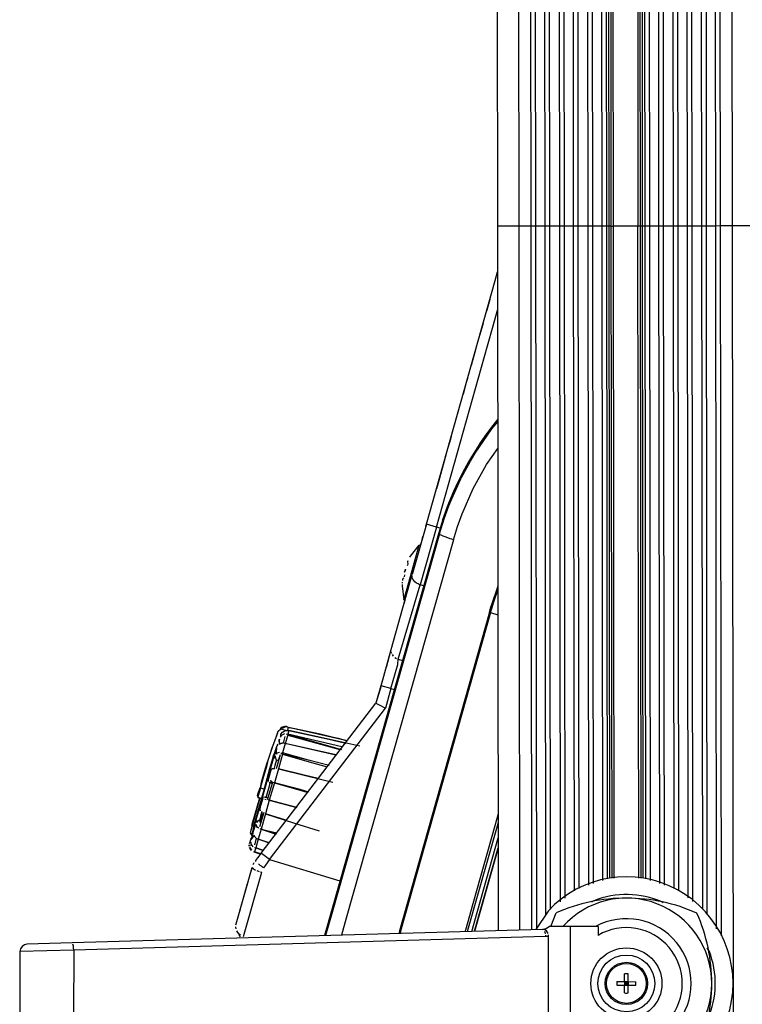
# Model space of a CAD drawing. Header units: millimetres. Extents: x -265 to -110, y 28 to 616.
# Tile 6 of 8: x -265 to -164, y 242 to 380. Entities that reach past the tile are written whole.
import ezdxf

# ---------------------------------------------------------------- set-up
doc = ezdxf.new("R2010")
doc.units = ezdxf.units.MM

# ---------------------------------------------------------------- blocks, each defined once
blk = doc.blocks.new('Griff_1__3', base_point=(-234.82, 251.44))
at = {"color": 7, "linetype": 'Continuous'}
for p, q in [((-198.37, 343.7), (-198.01, 344.95)), ((-208.02, 309.45), (-198.37, 343.7)), ((-199.11, 341.05), (-199.54, 339.53)), ((-199.54, 339.53), (-199.6, 339.31)), ((-200.27, 336.94), (-200.77, 335.17)), ((-200.06, 337.69), (-200.27, 336.94)), ((-201.05, 334.18), (-201.73, 331.77)), ((-202.24, 329.95), (-202.41, 329.37)), ((-202.46, 329.19), (-202.86, 327.76)), ((-202.41, 329.37), (-202.46, 329.19)), ((-204.64, 321.43), (-204.99, 320.21)), ((-204.54, 321.78), (-204.64, 321.43)), ((-205.37, 318.85), (-206.34, 315.42)), ((-205.18, 319.53), (-205.37, 318.85)), ((-206.34, 315.42), (-206.61, 314.44)), ((-208.02, 309.45), (-210.02, 302.36)), ((-208.09, 309.19), (-207.97, 309.63)), ((-207.97, 309.63), (-207.88, 309.92)), ((-208.63, 307.26), (-208.51, 307.72)), ((-208.87, 306.44), (-208.76, 306.82)), ((-212.98, 291.84), (-210.02, 302.36)), ((-211.03, 298.76), (-211.14, 298.37)), ((-214.39, 286.73), (-212.98, 291.84)), ((-213.05, 291.6), (-213.7, 289.29)), ((-213.81, 288.9), (-213.86, 288.71)), ((-214.24, 287.37), (-215.11, 284.27)), ((-214.39, 286.73), (-215.11, 284.27)), ((-231.25, 263.18), (-215.11, 284.27)), ((-215.11, 284.27), (-214.67, 284.04)), ((-214.67, 284.04), (-213.77, 283.59)), ((-231.25, 263.18), (-231.76, 262.53)), ((-232.26, 261.81), (-232.4, 261.54)), ((-231.76, 262.53), (-232.03, 262.17)), ((-234.77, 253.23), (-232.53, 261.16)), ((-232.8, 260.23), (-232.63, 260.8)), ((-232.63, 260.8), (-232.53, 261.16)), ((-234.03, 255.86), (-233.16, 258.92)), ((-234.26, 255.04), (-234.17, 255.36)), ((-234.82, 252.71), (-234.82, 252.84)), ((-234.8, 253.1), (-234.77, 253.23)), ((-234.35, 251.81), (-234.54, 252.03)), ((-234.32, 251.59), (-234.35, 251.81)), ((-234.16, 251.44), (-234.32, 251.59))]:
    blk.add_line(p, q, dxfattribs=at)
at = {"color": 1, "linetype": 'Continuous'}
for p, q in [((-198.62, 337.37), (-198.01, 339.54)), ((-199.42, 334.54), (-198.62, 337.37)), ((-206.6, 309.05), (-199.42, 334.54)), ((-206.6, 309.05), (-208.88, 300.94)), ((-206.6, 309.05), (-208.02, 309.45)), ((-206.1, 308.9), (-206.6, 309.05)), ((-210.01, 301.93), (-210.04, 302.13)), ((-209.93, 301.72), (-210.01, 301.93)), ((-211.98, 290.46), (-208.88, 300.94)), ((-209.8, 301.53), (-209.93, 301.72)), ((-209.63, 301.34), (-209.8, 301.53)), ((-209.39, 301.16), (-209.63, 301.34)), ((-209.19, 301.05), (-209.39, 301.16)), ((-209.04, 300.99), (-209.19, 301.05)), ((-208.88, 300.94), (-209.04, 300.99)), ((-208.41, 300.8), (-208.88, 300.94)), ((-213.05, 291.6), (-212.95, 291.33)), ((-212.84, 291.11), (-212.68, 290.9)), ((-213, 286.33), (-212.04, 289.73)), ((-212.47, 290.72), (-212.23, 290.57)), ((-212.04, 289.73), (-211.98, 290.46)), ((-211.98, 290.46), (-211.39, 290.28)), ((-213, 286.33), (-214.39, 286.73)), ((-213, 286.33), (-213.77, 283.59)), ((-213, 286.33), (-212.55, 286.2)), ((-230.09, 262.28), (-213.77, 283.59)), ((-231.02, 262.99), (-231.25, 263.18)), ((-231.94, 262.01), (-232.03, 262.17)), ((-231.37, 261.47), (-231.63, 261.7)), ((-230.09, 262.28), (-231.02, 262.99)), ((-230.09, 262.28), (-230.62, 261.52)), ((-230.09, 262.28), (-220.17, 259.3)), ((-233.74, 251.46), (-231.18, 260.52)), ((-232.53, 261.16), (-232.38, 260.99)), ((-232.38, 260.99), (-232.17, 260.88)), ((-232.17, 260.88), (-232.03, 260.82)), ((-231.88, 260.75), (-231.53, 260.63)), ((-231.22, 261.35), (-231.37, 261.47)), ((-231.36, 260.58), (-231.18, 260.52)), ((-231.07, 261.23), (-231.22, 261.35)), ((-230.91, 261.11), (-231.07, 261.23)), ((-230.62, 261.52), (-230.91, 261.11)), ((-234.78, 252.57), (-234.82, 252.84)), ((-234.54, 252.03), (-234.69, 252.29)), ((-234.14, 251.65), (-234.35, 251.81))]:
    blk.add_line(p, q, dxfattribs=at)
blk = doc.blocks.new('Drehknopf__5', base_point=(-232.85, 263.04))
at = {"color": 7, "linetype": 'Continuous'}
for p, q in [((-228.49, 279.64), (-228.47, 279.92)), ((-228.47, 279.92), (-228.25, 280.2)), ((-228.47, 279.92), (-228.25, 280.2)), ((-228.25, 280.2), (-228.04, 280.35)), ((-228.25, 280.2), (-228.04, 280.35)), ((-228.04, 280.35), (-227.76, 280.45)), ((-228.04, 280.35), (-227.76, 280.45)), ((-227.76, 280.45), (-227.5, 280.47)), ((-227.76, 280.45), (-227.36, 280.45)), ((-227.36, 280.45), (-221.72, 279.2)), ((-222.43, 279.35), (-227.36, 280.45)), ((-228.68, 279.24), (-228.7, 279.07)), ((-228.7, 279.07), (-228.68, 279.24)), ((-228.7, 279.07), (-228.69, 278.52)), ((-228.69, 278.52), (-228.7, 279.07)), ((-228.31, 278.65), (-228.69, 278.52)), ((-228.49, 279.64), (-228.59, 279.5)), ((-228.17, 278.67), (-228.31, 278.65)), ((-227.91, 279.62), (-228.17, 278.67)), ((-227.87, 278.63), (-228.03, 278.66)), ((-227.87, 278.63), (-227.68, 278.6)), ((-227.68, 278.6), (-220.75, 277.02)), ((-217.4, 278.24), (-222.43, 279.35)), ((-221.72, 279.2), (-219.34, 278.67)), ((-229.15, 277.12), (-229.03, 277.98)), ((-228.58, 277.03), (-229.15, 275.03)), ((-229.29, 276.5), (-229.3, 276.77)), ((-229.91, 274.86), (-230.24, 273.71)), ((-229.91, 274.86), (-229.66, 275.08)), ((-229.66, 275.08), (-229.52, 275.1)), ((-229.52, 275.1), (-229.31, 275.1)), ((-228.83, 275.07), (-224.84, 274.08)), ((-229.68, 273.12), (-230.34, 270.81)), ((-230.28, 273.57), (-230.29, 273.25)), ((-230.24, 273.71), (-230.28, 273.57)), ((-230.12, 273.11), (-229.86, 273.03)), ((-224.84, 274.08), (-221.17, 273.19)), ((-231.04, 270.87), (-231.37, 269.7)), ((-230.35, 270.96), (-230.7, 271.05)), ((-230.87, 268.9), (-231.5, 266.88)), ((-231.37, 269.7), (-231.46, 269.38)), ((-231.35, 269.12), (-231.46, 269.38)), ((-231.05, 268.93), (-231.21, 269.03)), ((-230.62, 268.71), (-226.7, 267.47)), ((-232.34, 266.27), (-232, 267.26)), ((-231.91, 267.5), (-231.76, 267.73)), ((-231.61, 267.81), (-231.26, 267.72)), ((-226.7, 267.47), (-223.11, 266.31)), ((-232.39, 266.02), (-232.34, 266.27)), ((-232.73, 264.8), (-232.72, 264.63)), ((-232.6, 265.22), (-232.68, 265.07)), ((-232.6, 265.22), (-232.68, 265.07)), ((-232.26, 265.69), (-232.6, 265.22)), ((-232.6, 265.22), (-232.26, 265.69)), ((-232.26, 265.69), (-232.2, 265.52)), ((-231.94, 265.3), (-232.21, 264.34)), ((-232.2, 265.52), (-231.94, 265.3)), ((-231.94, 265.3), (-231.67, 265.17)), ((-231.67, 265.17), (-231.49, 265.09)), ((-231.49, 265.09), (-230.14, 264.65)), ((-232.85, 264.18), (-232.85, 264.36)), ((-232.85, 264.36), (-232.85, 264.18)), ((-232.85, 264.36), (-232.85, 264.18)), ((-232.69, 263.77), (-232.79, 263.97)), ((-232.79, 263.97), (-232.69, 263.77)), ((-232.79, 263.97), (-232.69, 263.77)), ((-232.55, 263.6), (-232.69, 263.77)), ((-232.69, 263.77), (-232.55, 263.6)), ((-232.69, 263.77), (-232.55, 263.6)), ((-231.22, 263.04), (-232.18, 263.37)), ((-231.22, 263.04), (-232.18, 263.37)), ((-232.18, 263.37), (-231.37, 263.1))]:
    blk.add_line(p, q, dxfattribs=at)
at = {"color": 1, "linetype": 'Continuous'}
for p, q in [((-228.34, 279.78), (-228.49, 279.64)), ((-228.15, 279.88), (-228.34, 279.78)), ((-228.15, 279.88), (-228.34, 279.78)), ((-227.95, 279.95), (-228.15, 279.88)), ((-227.95, 279.95), (-228.15, 279.88)), ((-227.51, 279.77), (-227.87, 278.63)), ((-227.51, 279.94), (-227.73, 279.9)), ((-227.36, 280.45), (-227.51, 279.94)), ((-219.91, 278.13), (-227.51, 279.94)), ((-219.91, 278.13), (-227.51, 279.94)), ((-227.51, 279.94), (-219.94, 277.78)), ((-227.51, 279.77), (-220.2, 277.79)), ((-228.68, 279.24), (-228.7, 279.07)), ((-228.7, 279.07), (-228.69, 278.52)), ((-228.69, 278.52), (-228.54, 278.6)), ((-228.49, 279.64), (-228.59, 279.5)), ((-228.49, 279.64), (-228.59, 279.5)), ((-228.54, 278.6), (-228.31, 278.65)), ((-227.87, 278.63), (-228.25, 277.29)), ((-227.91, 279.62), (-228.17, 278.67)), ((-220.75, 277.02), (-227.87, 278.63)), ((-229.05, 277.27), (-229.15, 277.12)), ((-228.87, 277.32), (-229.05, 277.27)), ((-228.87, 277.32), (-229.05, 277.27)), ((-228.68, 277.34), (-228.87, 277.32)), ((-228.68, 277.34), (-228.87, 277.32)), ((-228.58, 277.03), (-228.86, 276.24)), ((-228.25, 277.12), (-228.83, 275.07)), ((-228.25, 277.12), (-228.47, 277.26)), ((-224.62, 276.27), (-228.25, 277.29)), ((-228.25, 277.12), (-224.16, 275.96)), ((-224.62, 276.27), (-228.25, 277.12)), ((-228.25, 277.12), (-224.16, 275.96)), ((-229.3, 276.9), (-229.3, 276.77)), ((-229.3, 276.77), (-229.21, 276.35)), ((-229.21, 276.35), (-228.86, 276.24)), ((-221.7, 275.5), (-224.62, 276.27)), ((-221.7, 275.5), (-224.62, 276.27)), ((-224.16, 275.96), (-221.99, 275.34)), ((-224.16, 275.96), (-221.99, 275.34)), ((-229.66, 275.08), (-229.52, 275.1)), ((-229.52, 275.1), (-229.31, 275.1)), ((-228.83, 275.07), (-229.39, 273.08)), ((-228.83, 275.07), (-227.62, 274.75)), ((-225.22, 274.15), (-228.83, 275.07)), ((-230.12, 273.11), (-229.68, 273.12)), ((-229.39, 273.08), (-230.12, 270.65)), ((-229.82, 273.31), (-229.99, 273.35)), ((-229.68, 273.12), (-229.99, 273.35)), ((-229.39, 273.08), (-229.68, 273.12)), ((-225.78, 272.14), (-229.39, 273.08)), ((-229.39, 273.08), (-225.3, 271.92)), ((-229.39, 273.08), (-225.3, 271.92)), ((-225.78, 272.14), (-229.39, 273.08)), ((-223.26, 273.67), (-225.22, 274.15)), ((-224.57, 271.79), (-225.78, 272.14)), ((-224.57, 271.79), (-225.78, 272.14)), ((-225.3, 271.92), (-224.82, 271.77)), ((-225.3, 271.92), (-224.82, 271.77)), ((-230.7, 271.05), (-230.92, 271.02)), ((-230.72, 270.78), (-230.54, 270.72)), ((-230.72, 270.78), (-230.54, 270.72)), ((-230.7, 271.05), (-230.35, 270.96)), ((-230.12, 270.65), (-230.62, 268.71)), ((-230.35, 270.96), (-230.34, 270.81)), ((-230.34, 270.81), (-230.12, 270.65)), ((-226.23, 269.6), (-230.12, 270.65)), ((-226.23, 269.6), (-230.12, 270.65)), ((-230.12, 270.65), (-226.23, 269.6)), ((-230.12, 270.65), (-226.23, 269.6)), ((-230.62, 268.71), (-231.27, 266.58)), ((-231.05, 268.93), (-231.21, 269.03)), ((-227.78, 267.84), (-230.62, 268.71)), ((-230.62, 268.71), (-229.66, 268.42)), ((-232, 267.26), (-231.97, 267.12)), ((-231.61, 267.81), (-231.91, 267.5)), ((-231.61, 267.81), (-231.26, 267.72)), ((-231.35, 267.4), (-231.41, 267.19)), ((-231.26, 267.72), (-231.35, 267.4)), ((-232.37, 265.87), (-232.39, 266.02)), ((-231.97, 267.12), (-231.9, 266.99)), ((-231.9, 266.99), (-231.64, 266.75)), ((-231.9, 266.99), (-231.85, 266.83)), ((-231.85, 266.83), (-231.64, 266.75)), ((-231.27, 266.58), (-231.67, 265.17)), ((-231.41, 267.19), (-231.5, 266.88)), ((-231.46, 266.65), (-231.27, 266.58)), ((-229.12, 265.85), (-231.27, 266.58)), ((-229.12, 265.85), (-231.27, 266.58)), ((-231.27, 266.58), (-229.03, 266.05)), ((-231.27, 266.58), (-229.12, 265.85)), ((-232.73, 264.8), (-232.72, 264.63)), ((-232.73, 264.8), (-232.72, 264.63)), ((-232.72, 264.63), (-232.66, 264.43)), ((-232.6, 265.22), (-232.68, 265.07)), ((-232.26, 265.69), (-232.6, 265.22)), ((-232.2, 265.52), (-232.26, 265.69)), ((-232.16, 264.5), (-232.21, 264.34)), ((-231.94, 265.3), (-232.2, 265.52)), ((-231.94, 265.3), (-232.16, 264.5)), ((-231.67, 265.17), (-232.02, 263.92)), ((-230.14, 264.65), (-231.67, 265.17)), ((-232.66, 264.43), (-232.57, 264.27)), ((-232.66, 264.43), (-232.57, 264.27)), ((-232.57, 264.27), (-232.42, 264.08)), ((-232.57, 264.27), (-232.42, 264.08)), ((-232.21, 264.01), (-232.02, 263.92)), ((-232.02, 263.92), (-232.18, 263.37)), ((-231.06, 263.61), (-232.02, 263.92)), ((-232.02, 263.92), (-231.06, 263.61)), ((-232.02, 263.92), (-231.06, 263.61)), ((-231.06, 263.61), (-232.02, 263.92))]:
    blk.add_line(p, q, dxfattribs=at)
blk = doc.blocks.new('Drehknopf-2__6', base_point=(-232.86, 263.04))
at = {"color": 7, "linetype": 'Continuous'}
for p, q in [((-232.85, 264.18), (-232.86, 264.36)), ((-232.86, 264.36), (-232.85, 264.18)), ((-232.86, 264.36), (-232.85, 264.18)), ((-232.69, 263.76), (-232.79, 263.96)), ((-232.79, 263.96), (-232.69, 263.76)), ((-232.79, 263.96), (-232.69, 263.76)), ((-232.55, 263.59), (-232.69, 263.76)), ((-232.69, 263.76), (-232.55, 263.59)), ((-232.69, 263.76), (-232.55, 263.59)), ((-231.22, 263.04), (-232.18, 263.36)), ((-231.22, 263.04), (-232.18, 263.36)), ((-232.18, 263.36), (-231.38, 263.09))]:
    blk.add_line(p, q, dxfattribs=at)
blk = doc.blocks.new('Drehknopf-Encoder-2__7', base_point=(-232.94, 263.05))
at = {"color": 7, "linetype": 'Continuous'}
for p, q in [((-232.86, 264.75), (-232.92, 264.52)), ((-232.77, 265.08), (-232.86, 264.75)), ((-232.69, 265.23), (-232.77, 265.08)), ((-232.69, 265.23), (-232.77, 265.08)), ((-232.35, 265.7), (-232.69, 265.23)), ((-232.35, 265.7), (-232.69, 265.23)), ((-232.93, 264.19), (-232.94, 264.37)), ((-232.94, 264.37), (-232.93, 264.19)), ((-232.78, 263.78), (-232.88, 263.98)), ((-232.88, 263.98), (-232.78, 263.78)), ((-232.64, 263.61), (-232.78, 263.78)), ((-232.78, 263.78), (-232.64, 263.61)), ((-231.31, 263.05), (-232.26, 263.38)), ((-231.31, 263.05), (-232.26, 263.38)), ((-232.26, 263.38), (-231.46, 263.11))]:
    blk.add_line(p, q, dxfattribs=at)
at = {"color": 1, "linetype": 'Continuous'}
for p, q in [((-232.69, 265.23), (-232.77, 265.08)), ((-232.35, 265.7), (-232.69, 265.23))]:
    blk.add_line(p, q, dxfattribs=at)
blk = doc.blocks.new('Knopfkappe-Encoder__8', base_point=(-232.8, 265.48))
at = {"color": 1, "linetype": 'Continuous'}
for p, q in [((-231.42, 270.95), (-232.8, 266.07)), ((-232.58, 267.07), (-231.42, 270.95))]:
    blk.add_line(p, q, dxfattribs=at)
at = {"color": 7, "linetype": 'Continuous'}
for p, q in [((-232.52, 267.28), (-231.42, 270.95)), ((-231.42, 270.95), (-232.52, 267.28)), ((-232.44, 267.51), (-232.52, 267.28)), ((-232.8, 266.07), (-232.45, 265.48))]:
    blk.add_line(p, q, dxfattribs=at)
blk = doc.blocks.new('Knopfkappe__9', base_point=(-232.52, 265.65))
at = {"color": 7, "linetype": 'Continuous'}
for p, q in [((-229.2, 279.37), (-228.84, 280.36)), ((-229.2, 279.37), (-228.93, 280.11)), ((-228.93, 280.11), (-228.84, 280.36)), ((-228.84, 280.36), (-228.54, 280.65)), ((-228.84, 280.36), (-228.54, 280.65)), ((-228.45, 280.85), (-228.54, 280.65)), ((-228.54, 280.65), (-228.45, 280.85)), ((-227.91, 281.01), (-228.45, 280.85)), ((-228.45, 280.85), (-227.91, 281.01)), ((-227.68, 280.99), (-227.91, 281.01)), ((-227.91, 281.01), (-227.68, 280.99)), ((-227.4, 280.85), (-227.68, 280.99)), ((-227.68, 280.99), (-227.4, 280.85)), ((-227.54, 280.38), (-227.4, 280.85)), ((-222.96, 279.92), (-227.4, 280.85)), ((-227.4, 280.85), (-226.76, 280.78)), ((-226.76, 280.78), (-226.12, 280.63)), ((-226.12, 280.63), (-224.86, 280.35)), ((-224.86, 280.35), (-223.59, 280.06)), ((-223.59, 280.06), (-220.42, 279.34)), ((-219.17, 278.99), (-222.96, 279.92)), ((-229.9, 277.39), (-229.55, 278.38)), ((-229.73, 277.89), (-229.47, 278.63)), ((-229.55, 278.38), (-229.2, 279.37)), ((-229.47, 278.63), (-229.2, 279.37)), ((-228.9, 278.5), (-229.06, 278.27)), ((-228.6, 278.61), (-228.74, 278.59)), ((-220.42, 279.34), (-219.17, 278.99)), ((-230.23, 276.39), (-229.9, 277.39)), ((-230.23, 276.39), (-229.9, 277.39)), ((-229.9, 277.39), (-229.73, 277.89)), ((-229.7, 276.16), (-229.46, 277.05)), ((-229.46, 277.05), (-229.51, 276.82)), ((-229.35, 277.42), (-229.46, 277.05)), ((-230.63, 275.14), (-230.39, 275.89)), ((-230.39, 275.89), (-230.31, 276.14)), ((-230.31, 276.14), (-230.23, 276.39)), ((-230.31, 276.14), (-230.23, 276.39)), ((-230.01, 275.08), (-229.7, 276.16)), ((-229.83, 275.74), (-230.01, 275.08)), ((-230.94, 274.14), (-230.63, 275.14)), ((-230.93, 271.79), (-230.01, 275.08)), ((-231.36, 272.35), (-231.22, 273.18)), ((-231.22, 273.18), (-230.94, 274.14)), ((-232.15, 267.49), (-230.93, 271.79)), ((-231.36, 272.35), (-231.69, 271.5)), ((-231.69, 271.5), (-231.59, 271.9)), ((-230.82, 272.19), (-231.36, 272.35)), ((-231.72, 271.02), (-231.19, 270.86)), ((-231.19, 270.86), (-231.48, 269.83)), ((-231.48, 269.83), (-232, 268.01)), ((-231.17, 268.97), (-231.32, 268.42)), ((-231.32, 268.42), (-231.17, 268.97)), ((-232.33, 266.86), (-232.15, 267.49)), ((-232.09, 267.66), (-232.24, 267.15)), ((-232.24, 267.15), (-232.15, 267.49)), ((-232, 268.01), (-232.04, 267.84)), ((-231.32, 268.42), (-231.5, 267.79)), ((-232.33, 266.86), (-232.52, 266)), ((-232.46, 265.65), (-232.52, 266))]:
    blk.add_line(p, q, dxfattribs=at)
at = {"color": 1, "linetype": 'Continuous'}
for p, q in [((-229.2, 279.37), (-228.84, 280.36)), ((-228.84, 280.36), (-228.54, 280.65)), ((-227.68, 280.99), (-228.54, 280.65)), ((-227.79, 280.45), (-228.54, 280.65)), ((-227.79, 280.45), (-228.54, 280.65)), ((-227.4, 280.85), (-227.68, 280.99)), ((-219.17, 278.99), (-227.4, 280.85)), ((-229.9, 277.39), (-229.55, 278.38)), ((-229.55, 278.38), (-229.2, 279.37)), ((-229.06, 278.27), (-232.52, 266)), ((-230.23, 276.39), (-229.9, 277.39)), ((-229.35, 277.42), (-229.83, 275.74)), ((-230.46, 275.37), (-230.23, 276.39)), ((-229.1, 276.31), (-229.32, 275.52)), ((-230.01, 275.08), (-232.33, 266.86)), ((-231.07, 273.36), (-230.77, 274.36)), ((-230.77, 274.36), (-230.46, 275.37)), ((-229.32, 275.52), (-229.44, 275.13)), ((-231.36, 272.35), (-231.07, 273.36)), ((-230.01, 273.08), (-230.15, 272.6)), ((-231.69, 271.5), (-231.66, 271.27)), ((-231.36, 272.35), (-231.66, 271.27)), ((-230.15, 272.6), (-230.51, 271.32)), ((-231.66, 271.27), (-231.72, 271.02)), ((-230.51, 271.32), (-230.59, 271.02)), ((-231.17, 268.97), (-231.32, 268.42)), ((-231.17, 268.97), (-231.32, 268.42)), ((-231.25, 268.21), (-231.07, 268.82)), ((-231.32, 268.42), (-231.5, 267.79)), ((-231.32, 268.42), (-231.5, 267.79)), ((-231.43, 267.56), (-231.25, 268.21)), ((-231.01, 268.14), (-231.25, 268.21))]:
    blk.add_line(p, q, dxfattribs=at)
at = {"color": 7, "linetype": 'Continuous'}
blk.add_spline([(-229.06, 278.27), (-229.21, 277.85), (-229.35, 277.42)], degree=3, dxfattribs=at)
blk = doc.blocks.new('Knopfkappe-2__10', base_point=(-232.52, 265.64))
at = {"color": 1, "linetype": 'Continuous'}
blk.add_line((-231.7, 271.5), (-231.77, 271.23), dxfattribs=at)
at = {"color": 7, "linetype": 'Continuous'}
for p, q in [((-231.77, 271.23), (-231.7, 271.5)), ((-231.7, 271.5), (-231.77, 271.23)), ((-231.46, 272.36), (-231.7, 271.5)), ((-231.7, 271.5), (-231.59, 271.9)), ((-231.77, 271.23), (-231.73, 271.02)), ((-231.2, 270.86), (-231.73, 271.02)), ((-232.33, 266.84), (-232.52, 265.99)), ((-232.47, 265.64), (-232.52, 265.99))]:
    blk.add_line(p, q, dxfattribs=at)
blk = doc.blocks.new('Bedienfeld-CPA-kpl__1__11', base_point=(-232.94, 263.04))
for name, p in [('Drehknopf__5', (-232.85, 263.04)), ('Knopfkappe__9', (-232.52, 265.65)), ('Knopfkappe-2__10', (-232.52, 265.64)), ('Knopfkappe-Encoder__8', (-232.8, 265.48)), ('Drehknopf-Encoder-2__7', (-232.94, 263.05)), ('Drehknopf-2__6', (-232.86, 263.04))]:
    blk.add_blockref(name, p)
blk = doc.blocks.new('Linsenschraube_DIN7985-M4x16-4_8-TX20-UKVZ-R2R_1__13', base_point=(-211.45, 298.76))
at = {"color": 7, "linetype": 'Continuous'}
for p, q in [((-210.74, 300.4), (-209.02, 306.51)), ((-210.27, 304.96), (-209.02, 306.51)), ((-208.86, 306.46), (-209.02, 306.51)), ((-210.36, 304.81), (-210.27, 304.96)), ((-210.68, 303.71), (-210.72, 303.58)), ((-210.63, 304.28), (-210.68, 304.14)), ((-210.68, 304.14), (-210.64, 303.86)), ((-210.64, 303.86), (-210.68, 303.71)), ((-211.19, 301.92), (-211.37, 301.7)), ((-211.09, 302.33), (-211.15, 302.07)), ((-211.02, 302.92), (-211.08, 302.7)), ((-211.08, 302.7), (-211.02, 302.92)), ((-210.95, 303.14), (-211.02, 302.92)), ((-211.02, 302.92), (-210.95, 303.14)), ((-211.44, 300.96), (-211.45, 300.78)), ((-211.45, 300.78), (-211.19, 298.81)), ((-211.42, 301.3), (-211.43, 301.17)), ((-211.37, 301.7), (-211.4, 301.55)), ((-211.19, 298.81), (-210.74, 300.4)), ((-211.19, 298.81), (-211.03, 298.76))]:
    blk.add_line(p, q, dxfattribs=at)
blk = doc.blocks.new('Klemmhebel-GN602-78-M10-SW__14', base_point=(-265.2, 232.87))
at = {"color": 7, "linetype": 'Continuous'}
for p, q in [((-190.54, 252.89), (-189.78, 254.79)), ((-191.7, 252.47), (-228.06, 251.43)), ((-191.41, 252.51), (-191.7, 252.47)), ((-191.7, 252.47), (-191.41, 252.51)), ((-191.15, 252.59), (-191.41, 252.51)), ((-191.41, 252.51), (-191.24, 252.35)), ((-191.24, 252.35), (-190.93, 251.89)), ((-190.92, 252.72), (-191.15, 252.59)), ((-190.7, 252.89), (-190.92, 252.72)), ((-187.74, 252.88), (-190.7, 252.89)), ((-187.76, 236.88), (-187.74, 252.88)), ((-183.89, 252.88), (-187.74, 252.88)), ((-183.89, 252.88), (-183.89, 251.63)), ((-228.06, 251.43), (-257.82, 250.57)), ((-190.88, 251.51), (-190.9, 238.27)), ((-190.89, 251.7), (-190.88, 251.51)), ((-265.19, 249.38), (-265.2, 240.65)), ((-265.07, 249.75), (-265.19, 249.38)), ((-264.86, 250.08), (-265.07, 249.75)), ((-264.54, 250.31), (-264.86, 250.08)), ((-264.2, 250.38), (-264.54, 250.31)), ((-257.82, 250.57), (-264.2, 250.38)), ((-257.65, 250.13), (-257.71, 250.41)), ((-257.62, 249.87), (-257.65, 250.13)), ((-257.6, 249.57), (-257.62, 249.87)), ((-257.6, 249.57), (-257.62, 240.43)), ((-181.24, 245.13), (-180.16, 245.13)), ((-180.16, 245.13), (-180.15, 246.21)), ((-180.16, 245.13), (-180.16, 244.62)), ((-179.9, 244.87), (-180.16, 245.13)), ((-180.16, 245.13), (-179.65, 245.13)), ((-179.9, 244.87), (-179.9, 245.13)), ((-179.65, 245.13), (-179.9, 244.87)), ((-179.65, 245.13), (-179.64, 246.21)), ((-179.65, 245.13), (-179.65, 244.62)), ((-179.65, 245.13), (-178.56, 245.12)), ((-181.24, 244.62), (-180.16, 244.62)), ((-179.9, 244.87), (-180.16, 244.87)), ((-180.16, 244.62), (-179.9, 244.87)), ((-180.16, 244.62), (-179.65, 244.62)), ((-180.16, 243.53), (-180.16, 244.62)), ((-179.9, 244.62), (-179.9, 244.87)), ((-179.65, 244.87), (-179.9, 244.87)), ((-179.9, 244.87), (-179.65, 244.62)), ((-179.65, 244.62), (-178.56, 244.61)), ((-179.65, 243.53), (-179.65, 244.62)), ((-265.2, 240.65), (-265.09, 240.28)), ((-265.09, 240.28), (-265, 240.15)), ((-265, 240.15), (-264.88, 239.95)), ((-264.88, 239.95), (-264.71, 239.84)), ((-264.71, 239.84), (-264.55, 239.73)), ((-264.55, 239.73), (-264.23, 239.65)), ((-264.23, 239.65), (-257.84, 239.44)), ((-257.73, 239.6), (-257.67, 239.87)), ((-257.67, 239.87), (-257.64, 240.07)), ((-257.64, 240.07), (-257.62, 240.43)), ((-257.84, 239.44), (-219.74, 238.21)), ((-219.74, 238.21), (-191.72, 237.31)), ((-190.9, 238.27), (-190.91, 238.08)), ((-191.54, 237.31), (-191.72, 237.31)), ((-191.54, 237.31), (-191.72, 237.31)), ((-191.18, 237.19), (-191.54, 237.31)), ((-191.25, 237.44), (-191.47, 237.47)), ((-190.96, 237.88), (-191.25, 237.44)), ((-190.94, 237.06), (-191.18, 237.19)), ((-190.73, 236.89), (-190.94, 237.06)), ((-187.76, 236.88), (-190.73, 236.89)), ((-189.82, 234.99), (-190.56, 236.89)), ((-183.91, 236.88), (-187.76, 236.88)), ((-183.91, 238.12), (-183.91, 236.88))]:
    blk.add_line(p, q, dxfattribs=at)
at = {"color": 1, "linetype": 'Continuous'}
for p, q in [((-191.31, 252.03), (-191.37, 252.19)), ((-191.26, 251.84), (-191.31, 252.03)), ((-191.22, 251.47), (-257.6, 249.57)), ((-191.22, 251.47), (-191.24, 251.66)), ((-191.03, 251.49), (-191.22, 251.47)), ((-190.88, 251.51), (-191.03, 251.49)), ((-257.6, 249.57), (-265.19, 249.38)), ((-265.2, 240.65), (-257.62, 240.43)), ((-257.62, 240.43), (-191.25, 238.31)), ((-191.26, 238.12), (-191.25, 238.31)), ((-191.05, 238.29), (-191.25, 238.31)), ((-190.9, 238.27), (-191.05, 238.29)), ((-191.47, 237.47), (-191.33, 237.76)), ((-191.33, 237.76), (-191.29, 237.94))]:
    blk.add_line(p, q, dxfattribs=at)
at = {"color": 7, "linetype": 'Continuous'}
for radius in [5, 2.98, 2.8]:
    blk.add_circle((-179.9, 244.87), radius, dxfattribs=at)
at = {"color": 1, "linetype": 'Continuous'}
blk.add_circle((-179.9, 244.87), 4, dxfattribs=at)
at = {"color": 7, "linetype": 'Continuous'}
for centre, radius, start, end in [((-179.92, 232.49), 24.38, 89.9022, 113.8612), ((-179.9, 244.87), 12, 221.7125, 138.0919), ((-179.92, 232.49), 24.38, 65.9431, 89.9022), ((-179.9, 244.87), 9.1, 241.4387, 118.3657), ((-192.28, 244.89), 24.38, 359.9022, 23.8612), ((-179.9, 244.87), 7.85, 239.268, 120.5363), ((-192.28, 244.89), 24.38, 335.9431, 359.9022), ((-179.88, 257.25), 24.38, 245.9431, 269.9022), ((-179.88, 257.25), 24.38, 269.9022, 293.8612)]:
    blk.add_arc(centre, radius, start, end, dxfattribs=at)
for points in [[(-181.24, 245.13), (-181.25, 244.87), (-181.24, 244.62)], [(-179.64, 246.21), (-179.9, 246.22), (-180.15, 246.21)], [(-178.56, 244.61), (-178.56, 244.87), (-178.56, 245.12)], [(-180.16, 243.53), (-179.9, 243.52), (-179.65, 243.53)]]:
    blk.add_spline(points, degree=3, dxfattribs=at)
blk = doc.blocks.new('Tellerfeder_DIN2093-A25__15', base_point=(-184.9, 232.37))
at = {"color": 7, "linetype": 'Continuous'}
for p, q in [((-184.46, 256.51), (-184.82, 256.28)), ((-174.72, 256.2), (-174.9, 256.33)), ((-168.26, 249.43), (-168.54, 249.87)), ((-168.6, 239.65), (-168.45, 239.87)), ((-175.34, 233.23), (-174.97, 233.47))]:
    blk.add_line(p, q, dxfattribs=at)
for start, end in [(66.4087, 111.4087), (336.4087, 21.4087), (246.4087, 291.4087)]:
    blk.add_arc((-179.9, 244.87), 12.5, start, end, dxfattribs=at)
blk = doc.blocks.new('Scheibe_DIN9021-10_5-140HV-P-R2R__18', base_point=(-192.76, 229.87))
at = {"color": 7, "linetype": 'Continuous'}
for p, q in [((-190.92, 255.05), (-192.63, 252.45)), ((-192.76, 237.34), (-192.47, 236.69))]:
    blk.add_line(p, q, dxfattribs=at)
for start, end in [(345.6916, 137.2706), (213.0601, 345.6916)]:
    blk.add_arc((-179.9, 244.87), 15, start, end, dxfattribs=at)
blk = doc.blocks.new('Haltebuegel__26', base_point=(-198.13, 223.98))
at = {"color": 1, "linetype": 'Continuous'}
for p, q in [((-195.13, 447.35), (-195.02, 351.35)), ((-193.44, 447.36), (-193.33, 351.36)), ((-190.82, 447.36), (-190.71, 351.36)), ((-189.44, 447.36), (-189.33, 351.36)), ((-186.82, 447.36), (-186.71, 351.36)), ((-185.44, 447.36), (-185.33, 351.36)), ((-182.82, 447.37), (-182.71, 351.37)), ((-182.48, 447.37), (-182.37, 351.37)), ((-177.78, 447.37), (-177.67, 351.37)), ((-177.44, 447.37), (-177.33, 351.37)), ((-174.82, 447.38), (-174.71, 351.38)), ((-173.44, 447.38), (-173.33, 351.38)), ((-170.82, 447.38), (-170.71, 351.38)), ((-169.44, 447.38), (-169.33, 351.38)), ((-166.82, 447.39), (-166.71, 351.39)), ((-165.13, 447.39), (-165.02, 351.39)), ((-192.78, 447.21), (-192.67, 351.36)), ((-191.48, 447.21), (-191.37, 351.36)), ((-188.78, 447.21), (-188.67, 351.36)), ((-187.48, 447.21), (-187.37, 351.36)), ((-184.78, 447.22), (-184.67, 351.37)), ((-183.48, 447.22), (-183.37, 351.37)), ((-176.78, 447.22), (-176.67, 351.37)), ((-175.48, 447.23), (-175.37, 351.38)), ((-172.78, 447.23), (-172.67, 351.38)), ((-171.48, 447.23), (-171.37, 351.38)), ((-168.78, 447.23), (-168.67, 351.38)), ((-167.48, 447.23), (-167.37, 351.38)), ((-181.88, 444.17), (-181.77, 351.37)), ((-178.38, 444.17), (-178.27, 351.37)), ((-195.02, 351.35), (-198.02, 351.35)), ((-193.33, 351.36), (-195.02, 351.35)), ((-195.02, 351.35), (-194.91, 252.38)), ((-193.33, 351.36), (-193.22, 252.43)), ((-192.67, 351.36), (-193.33, 351.36)), ((-192.67, 351.36), (-192.56, 252.54)), ((-191.37, 351.36), (-192.67, 351.36)), ((-191.37, 351.36), (-191.26, 254.53)), ((-190.71, 351.36), (-191.37, 351.36)), ((-190.71, 351.36), (-190.61, 255.29)), ((-189.33, 351.36), (-190.71, 351.36)), ((-189.33, 351.36), (-189.22, 256.37)), ((-188.67, 351.36), (-189.33, 351.36)), ((-188.67, 351.36), (-188.57, 256.87)), ((-187.37, 351.36), (-188.67, 351.36)), ((-187.37, 351.36), (-187.26, 257.89)), ((-186.71, 351.36), (-187.37, 351.36)), ((-186.71, 351.36), (-186.61, 258.21)), ((-185.33, 351.36), (-186.71, 351.36)), ((-184.67, 351.37), (-185.33, 351.36)), ((-185.33, 351.36), (-185.22, 258.69)), ((-184.67, 351.37), (-184.57, 258.91)), ((-183.37, 351.37), (-184.67, 351.37)), ((-183.37, 351.37), (-183.26, 259.36)), ((-182.71, 351.37), (-183.37, 351.37)), ((-182.71, 351.37), (-182.61, 259.58)), ((-182.37, 351.37), (-182.71, 351.37)), ((-182.37, 351.37), (-182.27, 259.67)), ((-182.07, 351.37), (-182.37, 351.37)), ((-182.07, 351.37), (-181.77, 351.37)), ((-181.77, 351.37), (-181.67, 259.67)), ((-178.27, 351.37), (-181.77, 351.37)), ((-178.17, 259.66), (-178.27, 351.37)), ((-177.97, 351.37), (-178.27, 351.37)), ((-177.67, 351.37), (-177.97, 351.37)), ((-177.67, 351.37), (-177.57, 259.66)), ((-177.33, 351.37), (-177.67, 351.37)), ((-177.33, 351.37), (-177.23, 259.6)), ((-176.67, 351.37), (-177.33, 351.37)), ((-175.37, 351.38), (-176.67, 351.37)), ((-176.67, 351.37), (-176.57, 259.37)), ((-175.37, 351.38), (-175.26, 258.92)), ((-174.71, 351.38), (-175.37, 351.38)), ((-174.71, 351.38), (-174.61, 258.7)), ((-173.33, 351.38), (-174.71, 351.38)), ((-173.33, 351.38), (-173.22, 258.22)), ((-172.67, 351.38), (-173.33, 351.38)), ((-172.67, 351.38), (-172.57, 257.92)), ((-171.37, 351.38), (-172.67, 351.38)), ((-171.37, 351.38), (-171.26, 256.9)), ((-170.71, 351.38), (-171.37, 351.38)), ((-170.71, 351.38), (-170.61, 256.38)), ((-169.33, 351.38), (-170.71, 351.38)), ((-169.33, 351.38), (-169.22, 255.3)), ((-168.67, 351.38), (-169.33, 351.38)), ((-168.67, 351.38), (-168.57, 254.58)), ((-167.37, 351.38), (-168.67, 351.38)), ((-166.71, 351.39), (-167.37, 351.38)), ((-167.37, 351.38), (-167.26, 252.56)), ((-166.71, 351.39), (-166.6, 251.56)), ((-165.02, 351.39), (-166.71, 351.39)), ((-165.02, 351.39), (-164.88, 225.34)), ((-162.02, 351.39), (-165.02, 351.39))]:
    blk.add_line(p, q, dxfattribs=at)
at = {"color": 7, "linetype": 'Continuous'}
for p, q in [((-182.18, 447.07), (-182.07, 351.37)), ((-178.08, 447.07), (-177.97, 351.37)), ((-198.13, 444.35), (-198.02, 351.35)), ((-198.02, 351.35), (-197.91, 252.3)), ((-182.07, 351.37), (-181.97, 259.67)), ((-177.97, 351.37), (-177.87, 259.66))]:
    blk.add_line(p, q, dxfattribs=at)
blk = doc.blocks.new('Haltebuegel-MAN-S120__27', base_point=(-265.2, 156.2))
for name, p in [('Haltebuegel__26', (-198.13, 223.98)), ('Scheibe_DIN9021-10_5-140HV-P-R2R__18', (-192.76, 229.87)), ('Klemmhebel-GN602-78-M10-SW__14', (-265.2, 232.87)), ('Tellerfeder_DIN2093-A25__15', (-184.9, 232.37))]:
    blk.add_blockref(name, p)
blk = doc.blocks.new('Seitenteil-rechts__36', base_point=(-243.74, 28.41))
at = {"color": 7, "linetype": 'Continuous'}
for p, q in [((-197.99, 324.2), (-198.37, 323.74)), ((-198.7, 323.31), (-199.55, 322.18)), ((-198.37, 323.74), (-198.7, 323.31)), ((-199.55, 322.18), (-200.44, 320.89)), ((-200.66, 320.57), (-201.28, 319.58)), ((-200.44, 320.89), (-200.66, 320.57)), ((-201.69, 318.91), (-202.09, 318.23)), ((-201.28, 319.58), (-201.69, 318.91)), ((-202.65, 317.21), (-202.84, 316.86)), ((-202.09, 318.23), (-202.65, 317.21)), ((-202.84, 316.86), (-203.54, 315.47)), ((-203.54, 315.47), (-204.21, 314.03)), ((-204.59, 313.14), (-204.82, 312.58)), ((-204.35, 313.7), (-204.59, 313.14)), ((-204.21, 314.03), (-204.35, 313.7)), ((-205.09, 311.89), (-205.37, 311.11)), ((-204.82, 312.58), (-205.09, 311.89)), ((-205.37, 311.11), (-205.74, 310.05)), ((-205.87, 309.66), (-206.33, 308.12)), ((-205.74, 310.05), (-205.87, 309.66)), ((-206.33, 308.12), (-222.36, 251.59))]:
    blk.add_line(p, q, dxfattribs=at)
at = {"color": 1, "linetype": 'Continuous'}
for p, q in [((-201.16, 319.43), (-198.82, 322.85)), ((-198.82, 322.85), (-198.55, 323.2)), ((-198.55, 323.2), (-197.99, 323.87)), ((-199.55, 317.84), (-197.99, 320.12)), ((-201.83, 318.31), (-201.16, 319.43)), ((-203.08, 316.01), (-201.83, 318.31)), ((-201.43, 314.45), (-199.55, 317.84)), ((-204.44, 313.04), (-203.18, 315.82)), ((-203.18, 315.82), (-203.08, 316.01)), ((-202.98, 310.93), (-201.43, 314.45)), ((-204.72, 312.35), (-204.44, 313.04)), ((-205.5, 310.23), (-204.85, 312.02)), ((-204.85, 312.02), (-204.72, 312.35)), ((-206.17, 308.08), (-205.5, 310.23)), ((-203.64, 309.11), (-202.98, 310.93)), ((-204.21, 307.26), (-203.64, 309.11)), ((-206.17, 308.08), (-221.27, 254.84)), ((-206.33, 308.12), (-206.17, 308.08)), ((-205.86, 307.86), (-206.03, 307.95)), ((-205.64, 307.77), (-205.86, 307.86)), ((-205.36, 307.66), (-205.64, 307.77)), ((-204.99, 307.52), (-205.36, 307.66)), ((-204.68, 307.41), (-204.99, 307.52)), ((-204.45, 307.34), (-204.68, 307.41)), ((-204.21, 307.26), (-219.31, 254.03)), ((-204.21, 307.26), (-204.45, 307.34)), ((-198.27, 299.82), (-198.03, 300.5)), ((-198.03, 300.5), (-197.96, 300.69)), ((-198.73, 298.46), (-198.5, 299.14)), ((-198.58, 298.41), (-198.35, 299.09)), ((-198.5, 299.14), (-198.27, 299.82)), ((-198.35, 299.09), (-198.12, 299.77)), ((-198.12, 299.77), (-197.96, 300.22)), ((-199.15, 297.08), (-198.94, 297.77)), ((-199, 297.03), (-198.79, 297.72)), ((-198.94, 297.77), (-198.73, 298.46)), ((-198.79, 297.72), (-198.58, 298.41)), ((-199.15, 297.08), (-211.79, 252.28)), ((-199, 297.03), (-211.64, 252.23)), ((-199, 297.03), (-197.96, 296.73)), ((-197.93, 268.72), (-198.4, 267.05)), ((-197.93, 267.52), (-198.08, 266.98)), ((-198.08, 266.98), (-202.22, 252.31)), ((-198.4, 267.05), (-199.43, 263.38)), ((-201.63, 252.19), (-197.92, 265.33)), ((-199.43, 263.38), (-201.5, 256.05)), ((-201.24, 252.2), (-197.92, 263.96)), ((-221.27, 254.84), (-222.19, 251.59)), ((-201.5, 256.05), (-202.53, 252.38)), ((-219.31, 254.03), (-219.98, 251.66)), ((-211.79, 252.28), (-211.9, 251.89)), ((-211.64, 252.23), (-211.73, 251.9)), ((-202.53, 252.38), (-202.6, 252.16)), ((-202.22, 252.31), (-202.25, 252.17))]:
    blk.add_line(p, q, dxfattribs=at)
blk = doc.blocks.new('Abdeckblech_1__41', base_point=(-223.43, 69.24))
at = {"color": 7, "linetype": 'Continuous'}
blk.add_line((-201.19, 252.2), (-197.92, 263.79), dxfattribs=at)
blk = doc.blocks.new('Seitenteil-rechts-kpl__1__43', base_point=(-243.74, 28.41))
for name, p in [('Seitenteil-rechts__36', (-243.74, 28.41)), ('Abdeckblech_1__41', (-223.43, 69.24))]:
    blk.add_blockref(name, p)
blk = doc.blocks.new('Gehaeuse-kpl_-S120__49', base_point=(-243.74, 28.41))
blk.add_blockref('Seitenteil-rechts-kpl__1__43', (-243.74, 28.41))
blk = doc.blocks.new('S120_1__50', base_point=(-265.2, 28.41))
for name, p in [('Haltebuegel-MAN-S120__27', (-265.2, 156.2)), ('Gehaeuse-kpl_-S120__49', (-243.74, 28.41)), ('Griff_1__3', (-234.82, 251.44)), ('Linsenschraube_DIN7985-M4x16-4_8-TX20-UKVZ-R2R_1__13', (-211.45, 298.76)), ('Bedienfeld-CPA-kpl__1__11', (-232.94, 263.04))]:
    blk.add_blockref(name, p)
blk = doc.blocks.new('SA_Links1', base_point=(-234, 321))
blk.add_blockref('S120_1__50', (-265.2, 28.41))

msp = doc.modelspace()

# ---------------------------------------------------------------- block references
msp.add_blockref('SA_Links1', (-234, 321))

doc.saveas('drawing.dxf')
